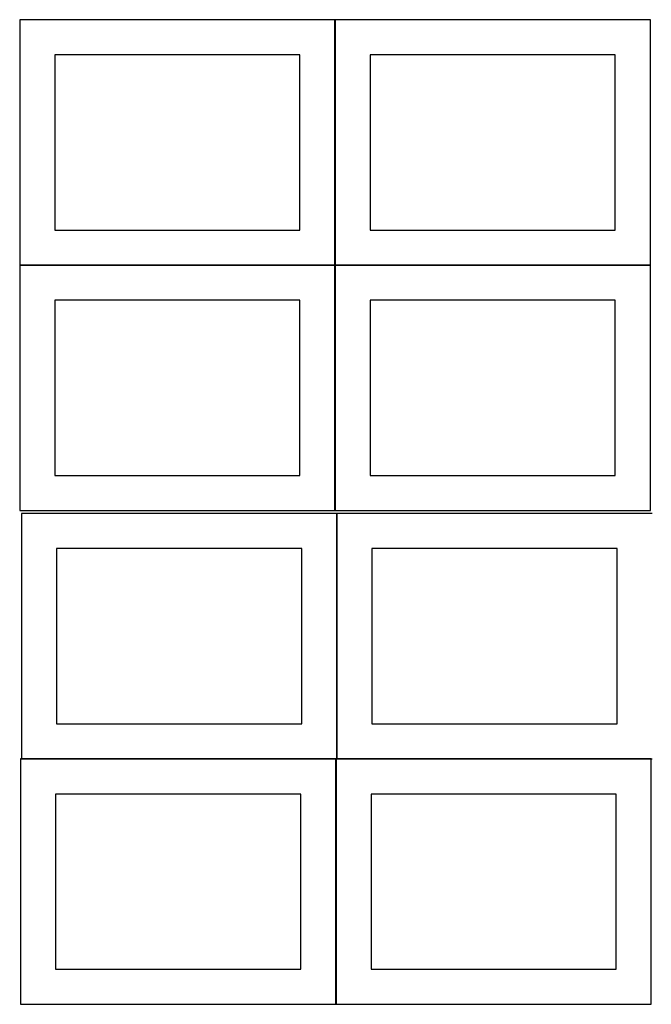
# Model space of a CAD drawing. Header units: millimetres. Extents: x 7 to 1493, y 7 to 2993.
# Tile 1 of 14: x 7 to 908, y 7 to 1411. Entities that reach past the tile are written whole.
import ezdxf

# ---------------------------------------------------------------- set-up
doc = ezdxf.new("R2010")
doc.units = ezdxf.units.MM
doc.layers.add('COMMON', color=5, linetype='CONTINUOUS', true_color=0x0000ff)
doc.layers.add('CUT', color=7, linetype='CONTINUOUS', true_color=0x000000)

msp = doc.modelspace()

# ---------------------------------------------------------------- linework, layer by layer
at = {"layer": 'COMMON'}
for p, q in [((456.524735, 1411.199045), (6.524735, 1411.199045)), ((456.624736, 1061.164302), (456.624736, 1411.099044)), ((906.724736, 1411.264303), (456.724736, 1411.264303)), ((6.524735, 1060.999043), (456.524735, 1060.999043)), ((456.624736, 710.964301), (456.624736, 1060.899043)), ((456.724736, 1061.064301), (906.724736, 1061.064301)), ((459.274233, 356.724781), (459.274233, 706.724781)), ((457.849575, 356.624781), (9.174232, 356.624781)), ((457.949576, 6.52478), (457.949576, 356.52478)), ((908.049576, 356.624781), (459.374233, 356.624781))]:
    msp.add_line(p, q, dxfattribs=at)
at = {"layer": 'CUT'}
for p, q in [((456.524735, 1411.099044), (6.524735, 1411.099044)), ((6.524735, 1411.099044), (6.524735, 1061.099044)), ((456.524735, 1061.099044), (456.524735, 1411.099044)), ((906.724736, 1411.164302), (456.724736, 1411.164302)), ((456.724736, 1411.164302), (456.724736, 1061.164302)), ((906.724736, 1061.164302), (906.724736, 1411.164302)), ((406.524735, 1361.099044), (56.524735, 1361.099044)), ((56.524735, 1361.099044), (56.524735, 1111.099044)), ((406.524735, 1111.099044), (406.524735, 1361.099044)), ((856.724736, 1361.164302), (506.724736, 1361.164302)), ((506.724736, 1361.164302), (506.724736, 1111.164302)), ((856.724736, 1111.164302), (856.724736, 1361.164302)), ((56.524735, 1111.099044), (406.524735, 1111.099044)), ((506.724736, 1111.164302), (856.724736, 1111.164302)), ((6.524735, 1061.099044), (456.524735, 1061.099044)), ((456.524735, 1060.899043), (6.524735, 1060.899043)), ((6.524735, 1060.899043), (6.524735, 710.899043)), ((456.524735, 710.899043), (456.524735, 1060.899043)), ((456.724736, 1061.164302), (906.724736, 1061.164302)), ((906.724736, 1060.964301), (456.724736, 1060.964301)), ((456.724736, 1060.964301), (456.724736, 710.964301)), ((906.724736, 710.964301), (906.724736, 1060.964301)), ((406.524735, 1010.899043), (56.524735, 1010.899043)), ((56.524735, 1010.899043), (56.524735, 760.899043)), ((406.524735, 760.899043), (406.524735, 1010.899043)), ((856.724736, 1010.964301), (506.724736, 1010.964301)), ((506.724736, 1010.964301), (506.724736, 760.964301)), ((856.724736, 760.964301), (856.724736, 1010.964301)), ((56.524735, 760.899043), (406.524735, 760.899043)), ((506.724736, 760.964301), (856.724736, 760.964301)), ((6.524735, 710.899043), (456.524735, 710.899043)), ((459.174232, 706.724781), (9.174232, 706.724781)), ((9.174232, 706.724781), (9.174232, 356.724781)), ((456.724736, 710.964301), (906.724736, 710.964301)), ((459.174232, 356.724781), (459.174232, 706.724781)), ((909.374233, 706.724781), (459.374233, 706.724781)), ((459.374233, 706.724781), (459.374233, 356.724781)), ((409.174232, 656.724781), (59.174232, 656.724781)), ((59.174232, 656.724781), (59.174232, 406.724781)), ((409.174232, 406.724781), (409.174232, 656.724781)), ((859.374233, 656.724781), (509.374233, 656.724781)), ((509.374233, 656.724781), (509.374233, 406.724781)), ((859.374233, 406.724781), (859.374233, 656.724781)), ((59.174232, 406.724781), (409.174232, 406.724781)), ((509.374233, 406.724781), (859.374233, 406.724781)), ((457.849575, 356.52478), (7.849575, 356.52478)), ((7.849575, 356.52478), (7.849575, 6.52478)), ((9.174232, 356.724781), (459.174232, 356.724781)), ((457.849575, 6.52478), (457.849575, 356.52478)), ((908.049576, 356.52478), (458.049576, 356.52478)), ((458.049576, 356.52478), (458.049576, 6.52478)), ((459.374233, 356.724781), (909.374233, 356.724781)), ((908.049576, 6.52478), (908.049576, 356.52478)), ((407.849575, 306.52478), (57.849575, 306.52478)), ((57.849575, 306.52478), (57.849575, 56.52478)), ((407.849575, 56.52478), (407.849575, 306.52478)), ((858.049576, 306.52478), (508.049576, 306.52478)), ((508.049576, 306.52478), (508.049576, 56.52478)), ((858.049576, 56.52478), (858.049576, 306.52478)), ((57.849575, 56.52478), (407.849575, 56.52478)), ((508.049576, 56.52478), (858.049576, 56.52478)), ((7.849575, 6.52478), (457.849575, 6.52478)), ((458.049576, 6.52478), (908.049576, 6.52478))]:
    msp.add_line(p, q, dxfattribs=at)

doc.saveas('drawing.dxf')
